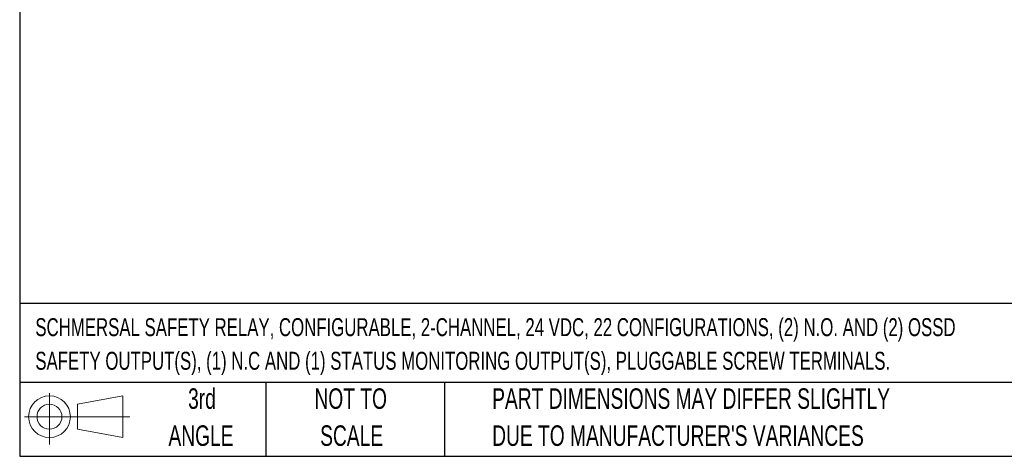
# Model space of a CAD drawing. Header units: millimetres. Extents: x 10 to 410, y 10 to 314.
# Tile 1 of 14: x 10 to 162, y 10 to 77. Entities that reach past the tile are written whole.
import ezdxf

# ---------------------------------------------------------------- set-up
doc = ezdxf.new("R2010")
doc.units = ezdxf.units.MM
doc.header["$LTSCALE"] = 1.5
doc.layers.add('TEXT', color=140, linetype='Continuous', lineweight=25)
doc.styles.add('SLDTEXTSTYLE0', font='TXT', dxfattribs={"width": 0.7})

# ---------------------------------------------------------------- blocks, each defined once
blk = doc.blocks.new('Block11')
at = {"color": 7, "linetype": 'Continuous', "lineweight": 18}
for p, q in [((3.88, 7.97), (3.88, 0)), ((8.22, 6.25), (15.26, 7.55)), ((8.22, 2.39), (8.22, 6.25)), ((15.26, 7.55), (15.26, 1.1)), ((0, 4.32), (16.31, 4.32)), ((8.22, 2.39), (15.26, 1.1))]:
    blk.add_line(p, q, dxfattribs=at)
for radius in [3.23, 1.93]:
    blk.add_circle((3.88, 4.32), radius, dxfattribs=at)
blk = doc.blocks.new('Block12')
at = {"color": 7, "linetype": 'Continuous'}
blk.add_blockref('Block11', (0, 0), dxfattribs=at)

msp = doc.modelspace()

# ---------------------------------------------------------------- linework, layer by layer
at = {"layer": 'TEXT'}
for p, q in [((9.525, 314.325), (9.525, 9.525)), ((409.575, 33.189), (9.525, 33.189)), ((409.575, 20.955), (9.525, 20.955)), ((47.625, 20.955), (47.625, 9.525)), ((75.317, 20.955), (75.317, 9.525)), ((9.525, 9.525), (409.575, 9.525))]:
    msp.add_line(p, q, dxfattribs=at)

# ---------------------------------------------------------------- block references
msp.add_blockref('Block12', (10.257, 11.331), dxfattribs=at)

# ---------------------------------------------------------------- texts
at = {"layer": 'TEXT', "style": 'SLDTEXTSTYLE0'}
for s, insert, char_height, attachment_point in [('SCHMERSAL SAFETY RELAY, CONFIGURABLE, 2-CHANNEL, 24 VDC, 22 CONFIGURATIONS, (2) N.O. AND (2) OSSD', (11.949, 30.903), 2.77813, 1), ('SAFETY OUTPUT(S), (1) N.C AND (1) STATUS MONITORING OUTPUT(S), PLUGGABLE SCREW TERMINALS.', (11.949, 25.698), 2.77813, 1), ('3rd', (37.744, 20.046), 3.175, 2), ('NOT TO', (60.774, 20.046), 3.175, 2), ('PART DIMENSIONS MAY DIFFER SLIGHTLY', (82.679, 20.046), 3.175, 1), ('ANGLE', (37.597, 14.313), 3.175, 2), ('SCALE', (60.918, 14.313), 3.175, 2), ("DUE TO MANUFACTURER'S VARIANCES", (82.679, 14.313), 3.175, 1)]:
    msp.add_mtext(s, dxfattribs=dict(at, insert=insert, char_height=char_height, attachment_point=attachment_point))

doc.saveas('drawing.dxf')
